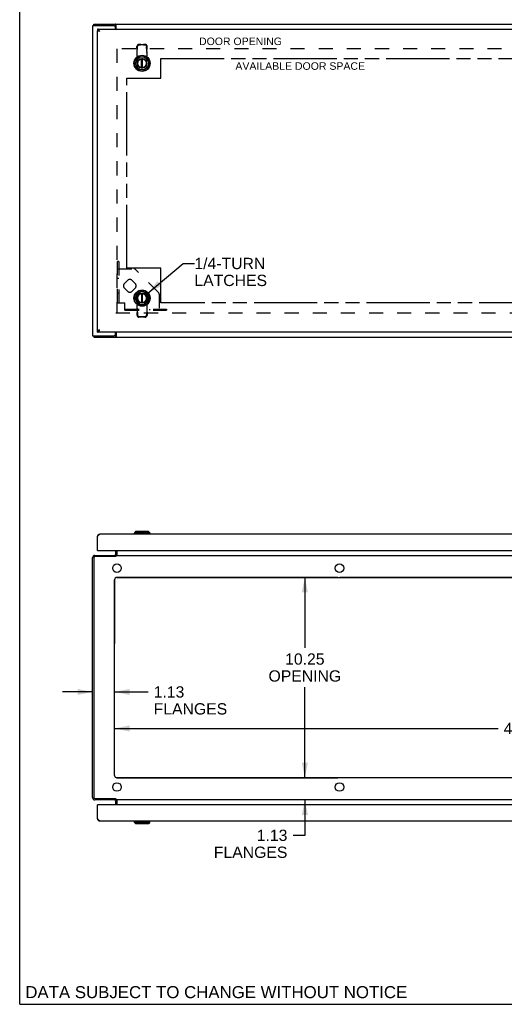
# Model space of a CAD drawing. Header units: inches. Extents: x 0 to 131, y 0 to 85.
# Tile 1 of 6: x 0 to 25, y 0 to 50. Entities that reach past the tile are written whole.
import ezdxf

# ---------------------------------------------------------------- set-up
doc = ezdxf.new("R2010")
doc.units = ezdxf.units.IN
doc.header["$LTSCALE"] = 7.192308
doc.header["$MEASUREMENT"] = 0
doc.linetypes.add('HIDDEN', pattern=[0.2, 0.1, -0.1])
doc.linetypes.add('PHANTOM', pattern=[0.8, 0.45, -0.05, 0.1, -0.05, 0.1, -0.05])
doc.layers.get('0').update_dxf_attribs({"linetype": 'CONTINUOUS'})
for name, color, linetype in [('02___PRT_ALL_AXES', 7, 'CONTINUOUS'), ('1-INSTRUMENT_PANEL', 7, 'CONTINUOUS'), ('2-ACCESS_PANELS', 7, 'CONTINUOUS'), ('AVAILABLE_DOOR_SPACE', 7, 'CONTINUOUS'), ('DEFAULT_2', 8, 'HIDDEN'), ('DIMENSIONS', 7, 'CONTINUOUS'), ('OPEN', 7, 'CONTINUOUS')]:
    doc.layers.add(name, color=color, linetype=linetype)
doc.styles.get("Standard").update_dxf_attribs({"font": 'arial.ttf'})
doc.dimstyles.new('DIMSTYLE_1', dxfattribs={"dimtxt": 0.576923, "dimasz": 0.769231, "dimexe": 0.09, "dimexo": 0.07, "dimgap": 0.0375, "dimtad": 0, "dimtih": 1, "dimtoh": 1, "dimzin": 4, "dimdsep": 46, "dimtxsty": 'Standard', "dimblk": '_FILLED', "dimblk1": '_FILLED', "dimblk2": '_FILLED', "dimcen": 0.09, "dimazin": 1, "dimtfac": 1, "dimtdec": 3, "dimtofl": 0, "dimtmove": 0, "dimatfit": 3, "dimldrblk": '_FILLED', "dimfxl": 1, "dimtolj": 1, "dimtzin": 4, "dimarcsym": 0})
doc.dimstyles.get("Standard").update_dxf_attribs({"dimtxt": 0.653846, "dimasz": 0.769231, "dimexe": 0.09, "dimexo": 0.07, "dimgap": 0.09, "dimtad": 0, "dimtih": 1, "dimtoh": 1, "dimdec": 3, "dimzin": 4, "dimdsep": 46, "dimtxsty": 'Standard', "dimblk": '_FILLED', "dimblk1": '_FILLED', "dimblk2": '_FILLED', "dimcen": 0.09, "dimadec": 3, "dimazin": 1, "dimtp": 0.001, "dimtm": 0.001, "dimtfac": 1, "dimtdec": 3, "dimtofl": 0, "dimtmove": 0, "dimatfit": 3, "dimldrblk": '_FILLED', "dimfxl": 1, "dimtolj": 1, "dimtzin": 4, "dimarcsym": 0})

# ---------------------------------------------------------------- blocks, each defined once
blk = doc.blocks.new('_FILLED')
at = {"color": 0, "linetype": 'ByBlock'}
blk.add_solid([(0, 0), (-1, 0.2), (-1, -0.2)], dxfattribs=at)
blk = doc.blocks.new('*D9')
at = {"layer": '2-ACCESS_PANELS', "color": 2, "linetype": 'Continuous'}
for p, q in [((14.582, 21.827), (14.582, 18.227)), ((14.582, 11.577), (14.582, 16.208))]:
    blk.add_line(p, q, dxfattribs=at)
at = {"layer": '2-ACCESS_PANELS', "color": 2, "linetype": 'Continuous', "xscale": 0.7692307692, "yscale": 0.7692307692, "zscale": 0.7692307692}
for p, rotation in [((14.582, 21.827), 90), ((14.582, 11.577), 270)]:
    blk.add_blockref('_FILLED', p, dxfattribs=dict(at, rotation=rotation))
at = {"layer": '2-ACCESS_PANELS', "color": 2, "linetype": 'Continuous', "insert": (14.582, 17.939), "char_height": 0.5769, "width": 3.71032, "attachment_point": 2, "line_spacing_factor": 0.9}
blk.add_mtext('10.25\\POPENING', dxfattribs=at)
blk = doc.blocks.new('*D10')
at = {"layer": '2-ACCESS_PANELS', "color": 2, "linetype": 'Continuous'}
for p, q in [((14.582, 11.577), (14.582, 13.116)), ((14.582, 10.452), (14.582, 8.638)), ((14.582, 8.638), (13.977, 8.638))]:
    blk.add_line(p, q, dxfattribs=at)
at = {"layer": '2-ACCESS_PANELS', "color": 2, "linetype": 'Continuous', "xscale": 0.7692307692, "yscale": 0.7692307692, "zscale": 0.7692307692}
for p, rotation in [((14.582, 11.577), 270), ((14.582, 10.452), 90)]:
    blk.add_blockref('_FILLED', p, dxfattribs=dict(at, rotation=rotation))
at = {"layer": '2-ACCESS_PANELS', "color": 2, "linetype": 'Continuous', "insert": (13.689, 8.927), "char_height": 0.5769, "width": 3.75536, "attachment_point": 3, "line_spacing_factor": 0.9}
blk.add_mtext('1.13\\PFLANGES', dxfattribs=at)
blk = doc.blocks.new('*D11')
at = {"layer": '2-ACCESS_PANELS', "color": 2, "linetype": 'Continuous'}
for p, q in [((3.726, 15.97), (2.188, 15.97)), ((4.851, 15.97), (6.563, 15.97))]:
    blk.add_line(p, q, dxfattribs=at)
at = {"layer": '2-ACCESS_PANELS', "color": 2, "linetype": 'Continuous', "xscale": 0.7692307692, "yscale": 0.7692307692, "zscale": 0.7692307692}
blk.add_blockref('_FILLED', (3.726, 15.97), dxfattribs=at)
at = {"layer": '2-ACCESS_PANELS', "color": 2, "linetype": 'Continuous', "xscale": 0.7692307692, "yscale": 0.7692307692, "zscale": 0.7692307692, "rotation": 180}
blk.add_blockref('_FILLED', (4.851, 15.97), dxfattribs=at)
at = {"layer": '2-ACCESS_PANELS', "color": 2, "linetype": 'Continuous', "insert": (6.851, 16.258), "char_height": 0.5769, "width": 3.75536, "attachment_point": 1, "line_spacing_factor": 0.9}
blk.add_mtext('1.13\\PFLANGES', dxfattribs=at)
blk = doc.blocks.new('*D12')
at = {"layer": '2-ACCESS_PANELS', "color": 2, "linetype": 'Continuous'}
for p, q in [((4.851, 14.101), (24.463, 14.101)), ((50.601, 14.101), (30.989, 14.101))]:
    blk.add_line(p, q, dxfattribs=at)
at = {"layer": '2-ACCESS_PANELS', "color": 2, "linetype": 'Continuous', "xscale": 0.7692307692, "yscale": 0.7692307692, "zscale": 0.7692307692, "rotation": 180}
blk.add_blockref('_FILLED', (4.851, 14.101), dxfattribs=at)
at = {"layer": '2-ACCESS_PANELS', "color": 2, "linetype": 'Continuous', "xscale": 0.7692307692, "yscale": 0.7692307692, "zscale": 0.7692307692}
blk.add_blockref('_FILLED', (50.601, 14.101), dxfattribs=at)
at = {"layer": '2-ACCESS_PANELS', "color": 2, "linetype": 'Continuous', "insert": (27.726, 14.39), "char_height": 0.57692, "width": 5.94939, "attachment_point": 2, "line_spacing_factor": 0.9}
blk.add_mtext('45.75 OPENING', dxfattribs=at)

msp = doc.modelspace()

# ---------------------------------------------------------------- linework, layer by layer
at = {"color": 7, "linetype": 'Continuous'}
for p, q in [((0, 0), (0, 84.615)), ((3.789, 50.028), (3.789, 50.103)), ((3.976, 49.853), (3.976, 49.778)), ((4.839, 50.028), (4.903, 50.028)), ((4.903, 50.028), (4.903, 50.103)), ((3.978, 49.773), (4.013, 49.773)), ((6.228, 47.873), (6.228, 48.322)), ((6.287, 47.873), (6.287, 48.322)), ((6.228, 36.334), (6.228, 35.885)), ((6.287, 35.885), (6.287, 36.334)), ((3.976, 34.353), (3.976, 34.428)), ((3.978, 34.433), (4.013, 34.433)), ((4.074, 34.459), (4.078, 34.462)), ((4.078, 34.462), (4.082, 34.464)), ((4.082, 34.464), (4.093, 34.47)), ((3.789, 34.178), (3.789, 34.103)), ((4.903, 34.178), (4.839, 34.178)), ((4.903, 34.178), (4.903, 34.103)), ((5.923, 24.164), (5.864, 24.105)), ((6.592, 24.164), (5.923, 24.164)), ((6.592, 24.164), (6.651, 24.105)), ((3.978, 23.931), (3.989, 23.929)), ((5.844, 24.046), (5.844, 24.026)), ((6.671, 24.046), (5.844, 24.046)), ((5.864, 24.105), (5.864, 24.046)), ((6.651, 24.105), (5.864, 24.105)), ((6.651, 24.105), (6.651, 24.046)), ((6.671, 24.046), (6.671, 24.026)), ((3.976, 23.205), (3.981, 23.205)), ((3.991, 23.201), (3.976, 23.201)), ((4.976, 23.201), (4.976, 22.994)), ((4.901, 22.889), (4.901, 22.952)), ((4.918, 22.904), (4.901, 22.93)), ((3.991, 10.203), (3.976, 10.203)), ((3.976, 10.2), (3.981, 10.2)), ((4.901, 10.515), (4.901, 10.452)), ((4.918, 10.501), (4.901, 10.475)), ((4.976, 10.41), (4.976, 10.203)), ((3.978, 9.474), (3.989, 9.476)), ((5.844, 9.359), (5.844, 9.378)), ((5.844, 9.359), (6.671, 9.359)), ((5.864, 9.3), (5.864, 9.359)), ((5.923, 9.241), (5.864, 9.3)), ((5.864, 9.3), (6.651, 9.3)), ((5.923, 9.241), (6.592, 9.241)), ((6.592, 9.241), (6.651, 9.3)), ((6.651, 9.3), (6.651, 9.359)), ((6.671, 9.359), (6.671, 9.378)), ((24.781, 9.359), (24.781, 9.378)), ((0, 0), (130.769, 0))]:
    msp.add_line(p, q, dxfattribs=at)
at = {"color": 3, "linetype": 'Continuous'}
for p, q in [((3.726, 50.028), (3.726, 34.178)), ((4.839, 50.028), (3.726, 50.028)), ((3.789, 50.103), (51.663, 50.103)), ((3.976, 49.853), (51.476, 49.853)), ((4.901, 49.853), (4.901, 49.966)), ((4.928, 49.853), (4.928, 50.072)), ((3.976, 34.433), (3.976, 49.773)), ((3.978, 49.773), (3.976, 49.773)), ((4.039, 49.749), (4.034, 49.75)), ((4.045, 49.748), (4.039, 49.749)), ((4.05, 49.746), (4.045, 49.748)), ((4.056, 49.745), (4.05, 49.746)), ((4.062, 49.743), (4.056, 49.745)), ((4.068, 49.742), (4.062, 49.743)), ((4.078, 49.74), (4.068, 49.742)), ((4.078, 49.76), (4.074, 49.767)), ((4.082, 49.753), (4.078, 49.76)), ((4.093, 49.736), (4.078, 49.74)), ((4.089, 49.743), (4.082, 49.753)), ((4.093, 49.736), (4.089, 49.743)), ((3.978, 34.433), (3.976, 34.433)), ((51.476, 34.353), (3.976, 34.353)), ((4.034, 34.456), (4.028, 34.455)), ((4.039, 34.457), (4.034, 34.456)), ((4.045, 34.459), (4.039, 34.457)), ((4.05, 34.46), (4.045, 34.459)), ((4.059, 34.462), (4.05, 34.46)), ((4.068, 34.465), (4.059, 34.462)), ((4.087, 34.469), (4.068, 34.465)), ((4.08, 34.45), (4.084, 34.457)), ((4.084, 34.457), (4.093, 34.47)), ((4.093, 34.47), (4.087, 34.469)), ((4.901, 34.241), (4.901, 34.353)), ((4.928, 34.353), (4.928, 34.134)), ((3.726, 34.178), (4.839, 34.178)), ((3.789, 34.103), (51.663, 34.103)), ((3.976, 23.909), (3.983, 23.92)), ((3.976, 23.201), (3.976, 23.909)), ((3.983, 23.92), (3.987, 23.926)), ((3.987, 23.926), (3.991, 23.933)), ((51.359, 24.026), (4.093, 24.026)), ((3.991, 23.201), (51.461, 23.201)), ((4.901, 23.201), (4.901, 22.994)), ((4.978, 22.959), (4.978, 23.201)), ((3.726, 10.569), (3.726, 22.835)), ((3.789, 22.827), (3.789, 10.578)), ((3.843, 22.952), (4.901, 22.952)), ((4.903, 22.889), (3.852, 22.889)), ((4.911, 22.897), (4.908, 22.894)), ((4.917, 22.903), (4.911, 22.897)), ((4.928, 22.952), (4.928, 22.915)), ((4.928, 22.952), (50.524, 22.952)), ((4.851, 11.702), (4.851, 21.702)), ((4.976, 21.827), (50.476, 21.827)), ((50.476, 11.577), (4.976, 11.577)), ((4.901, 10.452), (3.843, 10.452)), ((3.852, 10.515), (4.903, 10.515)), ((3.976, 9.495), (3.976, 10.203)), ((27.461, 10.203), (3.991, 10.203)), ((4.901, 10.41), (4.901, 10.203)), ((4.905, 10.513), (4.903, 10.515)), ((4.928, 10.452), (4.928, 10.49)), ((50.524, 10.452), (4.928, 10.452)), ((4.959, 10.452), (4.958, 10.452)), ((4.978, 10.203), (4.978, 10.446)), ((3.98, 9.489), (3.976, 9.495)), ((3.985, 9.481), (3.98, 9.489)), ((3.989, 9.475), (3.985, 9.481)), ((3.993, 9.469), (3.989, 9.475)), ((3.997, 9.463), (3.993, 9.469)), ((4.001, 9.458), (3.997, 9.463)), ((4.093, 9.378), (27.359, 9.378))]:
    msp.add_line(p, q, dxfattribs=at)
for points in [[(4.074, 49.767), (4.071, 49.77), (4.069, 49.773), (4.067, 49.776), (4.065, 49.779), (4.063, 49.783), (4.061, 49.786), (4.058, 49.789), (4.056, 49.792), (4.054, 49.795), (4.052, 49.798), (4.05, 49.801), (4.048, 49.803), (4.045, 49.806), (4.043, 49.809), (4.041, 49.811), (4.039, 49.814), (4.037, 49.817), (4.035, 49.819), (4.032, 49.821), (4.03, 49.824), (4.028, 49.826), (4.026, 49.828), (4.024, 49.83), (4.022, 49.832), (4.019, 49.834), (4.017, 49.836), (4.015, 49.838), (4.013, 49.839), (4.011, 49.841), (4.009, 49.842), (4.006, 49.844), (4.004, 49.845), (4.002, 49.846), (4, 49.847), (3.998, 49.848), (3.996, 49.849), (3.993, 49.85), (3.991, 49.851), (3.989, 49.851), (3.987, 49.852), (3.985, 49.852), (3.983, 49.853), (3.98, 49.853), (3.978, 49.853), (3.976, 49.853)], [(4.918, 50.089), (4.917, 50.091), (4.915, 50.093), (4.914, 50.095), (4.912, 50.097), (4.911, 50.099), (4.909, 50.101), (4.908, 50.102), (4.907, 50.102), (4.905, 50.103), (4.904, 50.103), (4.903, 50.103)], [(4.928, 50.072), (4.927, 50.074), (4.925, 50.076), (4.924, 50.079), (4.922, 50.081), (4.921, 50.083), (4.918, 50.089)], [(4.034, 49.75), (4.028, 49.752), (4.026, 49.753), (4.023, 49.753), (4.021, 49.754), (4.018, 49.755), (4.016, 49.755), (4.014, 49.756), (4.011, 49.757), (4.009, 49.758), (4.007, 49.758), (4.005, 49.759), (4.003, 49.76), (4.001, 49.76), (3.999, 49.761), (3.997, 49.762), (3.996, 49.763), (3.994, 49.763), (3.992, 49.764), (3.991, 49.765), (3.989, 49.765), (3.988, 49.766), (3.987, 49.767), (3.985, 49.768), (3.984, 49.768), (3.983, 49.769), (3.982, 49.77), (3.981, 49.77), (3.98, 49.771), (3.979, 49.772), (3.979, 49.773), (3.978, 49.773)], [(3.976, 34.353), (3.978, 34.353), (3.98, 34.353), (3.983, 34.354), (3.985, 34.354), (3.987, 34.354), (3.989, 34.355), (3.991, 34.356), (3.993, 34.356), (3.996, 34.357), (3.998, 34.358), (4, 34.359), (4.002, 34.36), (4.004, 34.362), (4.006, 34.363), (4.009, 34.364), (4.011, 34.366), (4.013, 34.367), (4.015, 34.369), (4.017, 34.371), (4.019, 34.372), (4.022, 34.374), (4.024, 34.376), (4.026, 34.378), (4.028, 34.381), (4.03, 34.383), (4.032, 34.385), (4.035, 34.388), (4.037, 34.39), (4.039, 34.392), (4.041, 34.395), (4.043, 34.398), (4.045, 34.4), (4.048, 34.403), (4.05, 34.406), (4.052, 34.409), (4.054, 34.412), (4.056, 34.415), (4.058, 34.418), (4.061, 34.421), (4.063, 34.424), (4.065, 34.427), (4.067, 34.43), (4.069, 34.433), (4.071, 34.437), (4.074, 34.44), (4.076, 34.443), (4.08, 34.45)], [(4.028, 34.455), (4.026, 34.454), (4.023, 34.453), (4.021, 34.452), (4.018, 34.452), (4.016, 34.451), (4.014, 34.45), (4.011, 34.45), (4.009, 34.449), (4.007, 34.448), (4.005, 34.447), (4.003, 34.447), (4.001, 34.446), (3.999, 34.445), (3.997, 34.445), (3.996, 34.444), (3.994, 34.443), (3.992, 34.442), (3.991, 34.442), (3.989, 34.441), (3.988, 34.44), (3.987, 34.44), (3.985, 34.439), (3.984, 34.438), (3.983, 34.438), (3.982, 34.437), (3.981, 34.436), (3.98, 34.435), (3.979, 34.435), (3.979, 34.434), (3.978, 34.433)], [(4.921, 34.123), (4.918, 34.118), (4.917, 34.115), (4.915, 34.113), (4.914, 34.111), (4.912, 34.109), (4.911, 34.107), (4.909, 34.106), (4.908, 34.105), (4.907, 34.104), (4.905, 34.104), (4.904, 34.103), (4.903, 34.103)], [(4.928, 34.134), (4.927, 34.132), (4.925, 34.13), (4.924, 34.128), (4.922, 34.126), (4.921, 34.123)], [(3.991, 23.933), (3.996, 23.94), (3.998, 23.943), (4, 23.946), (4.002, 23.949), (4.004, 23.953), (4.006, 23.956), (4.009, 23.959), (4.011, 23.962), (4.013, 23.965), (4.015, 23.968), (4.017, 23.971), (4.019, 23.974), (4.022, 23.977), (4.024, 23.979), (4.026, 23.982), (4.028, 23.985), (4.03, 23.987), (4.032, 23.99), (4.035, 23.992), (4.037, 23.995), (4.039, 23.997), (4.041, 23.999), (4.043, 24.001), (4.045, 24.003), (4.048, 24.005), (4.05, 24.007), (4.052, 24.009), (4.054, 24.011), (4.056, 24.012), (4.058, 24.014), (4.061, 24.015), (4.063, 24.017), (4.065, 24.018), (4.067, 24.019), (4.069, 24.02), (4.071, 24.022), (4.074, 24.022), (4.076, 24.023), (4.078, 24.024), (4.08, 24.025), (4.082, 24.025), (4.084, 24.026), (4.087, 24.026), (4.089, 24.026), (4.091, 24.026), (4.093, 24.026)], [(4.882, 22.959), (4.882, 22.959), (4.883, 22.96), (4.883, 22.96), (4.884, 22.96), (4.885, 22.96), (4.886, 22.959), (4.887, 22.959), (4.888, 22.958), (4.889, 22.958), (4.89, 22.957)], [(4.89, 22.957), (4.892, 22.956), (4.893, 22.955), (4.895, 22.955), (4.896, 22.954), (4.897, 22.953), (4.898, 22.953), (4.899, 22.953), (4.9, 22.952), (4.901, 22.952)], [(4.908, 22.894), (4.907, 22.893), (4.905, 22.892), (4.903, 22.889)], [(4.928, 22.915), (4.927, 22.913), (4.925, 22.911), (4.924, 22.91), (4.922, 22.908), (4.921, 22.907), (4.919, 22.905), (4.918, 22.904), (4.917, 22.903)], [(4.971, 22.959), (4.97, 22.959), (4.968, 22.958), (4.967, 22.957), (4.965, 22.956), (4.964, 22.956), (4.962, 22.955), (4.961, 22.954), (4.959, 22.953), (4.958, 22.953)], [(4.978, 22.959), (4.977, 22.959), (4.976, 22.96), (4.974, 22.96), (4.973, 22.96), (4.971, 22.959)], [(4.882, 10.446), (4.882, 10.445), (4.883, 10.445), (4.883, 10.445), (4.884, 10.445), (4.885, 10.445), (4.886, 10.446), (4.887, 10.446), (4.888, 10.446), (4.889, 10.447), (4.89, 10.448), (4.892, 10.449)], [(4.892, 10.449), (4.893, 10.45), (4.895, 10.45), (4.896, 10.451), (4.897, 10.451), (4.898, 10.452), (4.899, 10.452), (4.9, 10.452), (4.901, 10.452)], [(4.911, 10.508), (4.908, 10.51), (4.907, 10.512), (4.905, 10.513)], [(4.928, 10.49), (4.927, 10.492), (4.925, 10.494), (4.924, 10.495), (4.922, 10.497), (4.921, 10.498), (4.919, 10.5), (4.918, 10.501), (4.917, 10.502), (4.911, 10.508)], [(4.971, 10.446), (4.97, 10.446), (4.968, 10.447), (4.967, 10.448), (4.965, 10.448), (4.964, 10.449), (4.962, 10.45), (4.961, 10.451), (4.959, 10.452)], [(4.978, 10.446), (4.977, 10.445), (4.976, 10.445), (4.974, 10.445), (4.973, 10.445), (4.971, 10.446)], [(4.093, 9.378), (4.091, 9.378), (4.089, 9.379), (4.087, 9.379), (4.085, 9.379), (4.084, 9.379), (4.082, 9.38), (4.08, 9.38), (4.078, 9.381), (4.076, 9.381), (4.074, 9.382), (4.072, 9.383), (4.07, 9.384), (4.068, 9.385), (4.067, 9.386), (4.065, 9.387), (4.063, 9.388), (4.061, 9.389), (4.059, 9.39), (4.057, 9.392), (4.055, 9.393), (4.053, 9.395), (4.052, 9.396), (4.05, 9.398), (4.048, 9.399), (4.046, 9.401), (4.044, 9.403), (4.042, 9.405), (4.04, 9.407), (4.038, 9.409), (4.036, 9.411), (4.035, 9.413), (4.033, 9.415), (4.031, 9.417), (4.029, 9.419), (4.027, 9.421), (4.025, 9.424), (4.023, 9.426), (4.021, 9.429), (4.019, 9.431), (4.018, 9.434), (4.016, 9.436), (4.014, 9.439), (4.012, 9.441), (4.01, 9.444), (4.008, 9.447), (4.006, 9.449), (4.004, 9.452), (4.002, 9.455), (4.001, 9.458)]]:
    msp.add_lwpolyline(points, dxfattribs=at)
at = {"color": 7, "linetype": 'Continuous'}
for points in [[(4.912, 50.024), (4.91, 50.025), (4.909, 50.026), (4.908, 50.027), (4.907, 50.027), (4.905, 50.028), (4.904, 50.028), (4.903, 50.028)], [(4.928, 50.017), (4.927, 50.017), (4.926, 50.017), (4.925, 50.017), (4.923, 50.017), (4.922, 50.017), (4.92, 50.017), (4.919, 50.018), (4.918, 50.019), (4.916, 50.02), (4.915, 50.021), (4.914, 50.022), (4.912, 50.024)], [(4.013, 49.773), (4.011, 49.774), (4.009, 49.774), (4.006, 49.775), (4.004, 49.775), (4.002, 49.776), (4, 49.776), (3.998, 49.776), (3.996, 49.777), (3.993, 49.777), (3.991, 49.777), (3.989, 49.778), (3.987, 49.778), (3.985, 49.778), (3.983, 49.778), (3.98, 49.778), (3.978, 49.778), (3.976, 49.778)], [(3.976, 34.428), (3.978, 34.428), (3.98, 34.428), (3.983, 34.428), (3.985, 34.429), (3.987, 34.429), (3.989, 34.429), (3.991, 34.429), (3.993, 34.429), (3.996, 34.43), (3.998, 34.43), (4, 34.43), (4.002, 34.431), (4.004, 34.431), (4.006, 34.432), (4.009, 34.432), (4.011, 34.433)], [(4.011, 34.433), (4.013, 34.433), (4.015, 34.434), (4.017, 34.434), (4.019, 34.435), (4.022, 34.436), (4.024, 34.437), (4.026, 34.437), (4.028, 34.438), (4.03, 34.439), (4.032, 34.44), (4.035, 34.441), (4.037, 34.441), (4.039, 34.442), (4.041, 34.443), (4.043, 34.444), (4.045, 34.445), (4.048, 34.446), (4.05, 34.447), (4.052, 34.448), (4.054, 34.449), (4.056, 34.45), (4.058, 34.451), (4.061, 34.452), (4.063, 34.454), (4.065, 34.455), (4.067, 34.456), (4.069, 34.457), (4.074, 34.459)], [(4.914, 34.185), (4.912, 34.183), (4.91, 34.182), (4.909, 34.181), (4.908, 34.18), (4.907, 34.179), (4.905, 34.179), (4.904, 34.178), (4.903, 34.178)], [(4.928, 34.189), (4.927, 34.19), (4.926, 34.19), (4.925, 34.19), (4.923, 34.19), (4.922, 34.19), (4.92, 34.189), (4.919, 34.188), (4.918, 34.188), (4.916, 34.187), (4.915, 34.186), (4.914, 34.185)]]:
    msp.add_lwpolyline(points, dxfattribs=at)
for centre, radius in [((6.257, 48.103), 0.413), ((6.257, 48.103), 0.394), ((6.257, 48.103), 0.335), ((6.257, 48.103), 0.248), ((6.257, 48.103), 0.236), ((6.257, 36.103), 0.413), ((6.257, 36.103), 0.394), ((6.257, 36.103), 0.335), ((6.257, 36.103), 0.248), ((6.257, 36.103), 0.236)]:
    msp.add_circle(centre, radius, dxfattribs=at)
at = {"color": 3, "linetype": 'Continuous'}
for centre, radius, start, end in [((4.839, 49.966), 0.0625, 0, 90), ((4.839, 34.241), 0.0625, 270, 360), ((4.093, 23.909), 0.117, 90, 180), ((3.991, 23.216), 0.015, 180, 270), ((3.843, 22.835), 0.117, 90, 180), ((3.852, 22.827), 0.0625, 90, 180), ((4.859, 22.994), 0.042, 270, 360), ((4.976, 21.702), 0.125, 90, 180), ((4.976, 11.702), 0.125, 180, 270), ((3.852, 10.578), 0.0625, 180, 270), ((3.843, 10.569), 0.117, 180, 270), ((3.991, 10.188), 0.015, 90, 180), ((4.859, 10.41), 0.042, 0, 90), ((4.093, 9.495), 0.117, 180, 270)]:
    msp.add_arc(centre, radius, start, end, dxfattribs=at)
at = {"color": 7, "linetype": 'Continuous'}
for centre, radius, start, end in [((6.257, 48.103), 0.232, 97.3031, 82.6969), ((6.257, 36.103), 0.232, 277.3031, 262.6969), ((4.859, 22.994), 0.117, 342.3055, 360), ((4.859, 10.41), 0.117, 0, 17.6946)]:
    msp.add_arc(centre, radius, start, end, dxfattribs=at)
at = {"layer": '02___PRT_ALL_AXES', "color": 8, "linetype": 'HIDDEN'}
for p, q in [((5.325, 36.817), (5.544, 37.036)), ((5.721, 37.036), (5.94, 36.817)), ((5.544, 36.421), (5.325, 36.64)), ((5.94, 36.64), (5.721, 36.421)), ((5.95, 36.192), (6.169, 36.411)), ((6.346, 36.411), (6.565, 36.192)), ((6.169, 35.796), (5.95, 36.015)), ((6.565, 36.015), (6.346, 35.796))]:
    msp.add_line(p, q, dxfattribs=at)
at = {"layer": '02___PRT_ALL_AXES', "color": 3, "linetype": 'Continuous'}
for centre in [(4.976, 22.296), (16.351, 22.296), (4.976, 11.109), (16.351, 11.109)]:
    msp.add_circle(centre, 0.219, dxfattribs=at)
at = {"layer": '02___PRT_ALL_AXES', "color": 8, "linetype": 'HIDDEN'}
for centre, start, end in [((5.632, 36.728), 163.955, 196.045), ((5.632, 36.728), 73.955, 106.045), ((5.632, 36.728), 343.955, 16.045), ((5.632, 36.728), 253.955, 286.045), ((6.257, 36.103), 73.955, 106.045), ((6.257, 36.103), 163.955, 196.045), ((6.257, 36.103), 253.955, 286.045), ((6.257, 36.103), 343.955, 16.045)]:
    msp.add_arc(centre, 0.32, start, end, dxfattribs=at)
at = {"layer": 'AVAILABLE_DOOR_SPACE', "color": 7, "linetype": 'PHANTOM'}
for p, q in [((7.226, 47.353), (7.226, 48.353)), ((7.226, 48.353), (26.726, 48.353)), ((5.476, 37.634), (5.476, 47.353)), ((5.476, 47.353), (7.226, 47.353)), ((7.226, 37.634), (5.476, 37.634)), ((7.226, 35.853), (7.226, 37.634)), ((26.726, 35.853), (7.226, 35.853))]:
    msp.add_line(p, q, dxfattribs=at)
at = {"layer": 'DEFAULT_2', "color": 8, "linetype": 'HIDDEN'}
for p, q in [((50.534, 48.853), (4.918, 48.853)), ((4.976, 48.848), (4.976, 35.358)), ((5.995, 48.877), (5.998, 48.973)), ((6.021, 48.855), (5.995, 48.877)), ((6.021, 48.855), (6.024, 48.952)), ((6.1, 49.077), (6.157, 49.078)), ((6.127, 49.056), (6.183, 49.057)), ((6.183, 49.057), (6.157, 49.078)), ((6.248, 49.067), (6.266, 49.067)), ((6.332, 49.057), (6.358, 49.078)), ((6.332, 49.057), (6.388, 49.056)), ((6.358, 49.078), (6.414, 49.077)), ((6.493, 48.855), (6.49, 48.952)), ((6.493, 48.855), (6.52, 48.877)), ((6.52, 48.877), (6.517, 48.973)), ((6.01, 48.706), (6.01, 48.769)), ((6.01, 48.665), (6.01, 48.706)), ((6.01, 48.639), (6.01, 48.665)), ((6.01, 48.474), (6.01, 48.639)), ((6.01, 48.107), (6.01, 48.474)), ((6.505, 48.706), (6.505, 48.769)), ((6.505, 48.706), (6.505, 48.665)), ((6.505, 48.639), (6.505, 48.665)), ((6.505, 48.639), (6.505, 48.474)), ((6.505, 48.107), (6.505, 48.474)), ((6.236, 47.88), (6.278, 47.88)), ((5.007, 35.853), (5.007, 37.978)), ((5.067, 37.978), (5.007, 37.978)), ((5.067, 37.978), (5.067, 35.853)), ((5.007, 37.603), (5.831, 37.603)), ((7.096, 36.39), (5.919, 37.567)), ((5.067, 37.103), (5.007, 37.103)), ((5.067, 36.353), (5.007, 36.353)), ((6.278, 36.326), (6.236, 36.326)), ((7.132, 36.301), (7.132, 35.478)), ((5.007, 35.853), (5.362, 35.853)), ((5.382, 35.478), (5.382, 35.833)), ((6.01, 36.1), (6.01, 35.733)), ((6.505, 36.1), (6.505, 35.733)), ((4.918, 35.353), (50.534, 35.353)), ((5.382, 35.538), (7.507, 35.538)), ((5.382, 35.478), (7.507, 35.478)), ((5.882, 35.538), (5.882, 35.478)), ((6.021, 35.351), (5.995, 35.33)), ((5.995, 35.33), (5.998, 35.233)), ((6.01, 35.568), (6.01, 35.733)), ((6.01, 35.568), (6.01, 35.542)), ((6.01, 35.501), (6.01, 35.542)), ((6.01, 35.501), (6.01, 35.438)), ((6.021, 35.351), (6.024, 35.255)), ((6.493, 35.351), (6.49, 35.255)), ((6.493, 35.351), (6.52, 35.33)), ((6.505, 35.733), (6.505, 35.568)), ((6.505, 35.568), (6.505, 35.542)), ((6.505, 35.542), (6.505, 35.501)), ((6.505, 35.501), (6.505, 35.438)), ((6.52, 35.33), (6.517, 35.233)), ((6.632, 35.538), (6.632, 35.478)), ((7.507, 35.538), (7.507, 35.478)), ((6.157, 35.128), (6.1, 35.13)), ((6.183, 35.149), (6.127, 35.151)), ((6.183, 35.149), (6.157, 35.128)), ((6.266, 35.14), (6.248, 35.14)), ((6.388, 35.151), (6.332, 35.149)), ((6.332, 35.149), (6.358, 35.128)), ((6.414, 35.13), (6.358, 35.128))]:
    msp.add_line(p, q, dxfattribs=at)
for points in [[(6.01, 48.769), (6.007, 48.787), (6.004, 48.805), (6.002, 48.823), (5.999, 48.841), (5.997, 48.859), (5.995, 48.877)], [(6.1, 49.077), (6.09, 49.076), (6.081, 49.074), (6.071, 49.071), (6.062, 49.068), (6.053, 49.063), (6.045, 49.058), (6.037, 49.052), (6.029, 49.045), (6.022, 49.038), (6.016, 49.029), (6.011, 49.021), (6.007, 49.012), (6.003, 49.002), (6, 48.993), (5.999, 48.983), (5.998, 48.973)], [(6.01, 48.769), (6.012, 48.783), (6.013, 48.798), (6.015, 48.812), (6.017, 48.827), (6.019, 48.841), (6.021, 48.855)], [(6.024, 48.952), (6.025, 48.962), (6.027, 48.972), (6.03, 48.981), (6.033, 48.991), (6.037, 49), (6.043, 49.008), (6.049, 49.016), (6.056, 49.024), (6.063, 49.031), (6.071, 49.037), (6.08, 49.042), (6.088, 49.047), (6.098, 49.05), (6.107, 49.053), (6.117, 49.055), (6.127, 49.056)], [(6.157, 49.078), (6.171, 49.077), (6.187, 49.075), (6.202, 49.073), (6.217, 49.071), (6.233, 49.069), (6.248, 49.067)], [(6.183, 49.057), (6.194, 49.059), (6.204, 49.061), (6.215, 49.062), (6.226, 49.064), (6.237, 49.065), (6.248, 49.067)], [(6.266, 49.067), (6.282, 49.069), (6.297, 49.071), (6.313, 49.073), (6.328, 49.075), (6.343, 49.077), (6.358, 49.078)], [(6.266, 49.067), (6.277, 49.065), (6.288, 49.064), (6.299, 49.062), (6.31, 49.061), (6.321, 49.059), (6.332, 49.057)], [(6.388, 49.056), (6.398, 49.055), (6.407, 49.053), (6.417, 49.05), (6.426, 49.047), (6.435, 49.042), (6.444, 49.037), (6.452, 49.031), (6.459, 49.024), (6.466, 49.016), (6.472, 49.008), (6.477, 49), (6.481, 48.991), (6.485, 48.981), (6.488, 48.972), (6.489, 48.962), (6.49, 48.952)], [(6.517, 48.973), (6.516, 48.983), (6.514, 48.993), (6.511, 49.002), (6.508, 49.012), (6.503, 49.021), (6.498, 49.029), (6.492, 49.038), (6.485, 49.045), (6.478, 49.052), (6.47, 49.058), (6.461, 49.063), (6.453, 49.068), (6.443, 49.071), (6.434, 49.074), (6.424, 49.076), (6.414, 49.077)], [(6.505, 48.769), (6.503, 48.783), (6.501, 48.798), (6.499, 48.812), (6.497, 48.827), (6.495, 48.841), (6.493, 48.855)], [(6.505, 48.769), (6.507, 48.787), (6.51, 48.805), (6.513, 48.823), (6.515, 48.841), (6.517, 48.859), (6.52, 48.877)], [(6.01, 35.438), (6.007, 35.42), (6.004, 35.402), (6.002, 35.384), (5.999, 35.366), (5.997, 35.348), (5.995, 35.33)], [(6.01, 35.438), (6.012, 35.423), (6.013, 35.409), (6.015, 35.394), (6.017, 35.38), (6.019, 35.365), (6.021, 35.351)], [(6.127, 35.151), (6.117, 35.152), (6.107, 35.153), (6.098, 35.156), (6.088, 35.16), (6.08, 35.164), (6.071, 35.17), (6.063, 35.176), (6.056, 35.183), (6.049, 35.19), (6.043, 35.198), (6.037, 35.207), (6.033, 35.216), (6.03, 35.225), (6.027, 35.235), (6.025, 35.245), (6.024, 35.255)], [(6.49, 35.255), (6.489, 35.245), (6.488, 35.235), (6.485, 35.225), (6.481, 35.216), (6.477, 35.207), (6.472, 35.198), (6.466, 35.19), (6.459, 35.183), (6.452, 35.176), (6.444, 35.17), (6.435, 35.164), (6.426, 35.16), (6.417, 35.156), (6.407, 35.153), (6.398, 35.152), (6.388, 35.151)], [(6.505, 35.438), (6.503, 35.423), (6.501, 35.409), (6.499, 35.394), (6.497, 35.38), (6.495, 35.365), (6.493, 35.351)], [(6.505, 35.438), (6.507, 35.42), (6.51, 35.402), (6.513, 35.384), (6.515, 35.366), (6.517, 35.348), (6.52, 35.33)], [(5.998, 35.233), (5.999, 35.224), (6, 35.214), (6.003, 35.204), (6.007, 35.195), (6.011, 35.186), (6.016, 35.177), (6.022, 35.169), (6.029, 35.161), (6.037, 35.155), (6.045, 35.148), (6.053, 35.143), (6.062, 35.139), (6.071, 35.135), (6.081, 35.132), (6.09, 35.131), (6.1, 35.13)], [(6.248, 35.14), (6.233, 35.138), (6.217, 35.136), (6.202, 35.134), (6.187, 35.132), (6.171, 35.13), (6.157, 35.128)], [(6.248, 35.14), (6.237, 35.141), (6.226, 35.143), (6.215, 35.144), (6.204, 35.146), (6.194, 35.148), (6.183, 35.149)], [(6.332, 35.149), (6.321, 35.148), (6.31, 35.146), (6.299, 35.144), (6.288, 35.143), (6.277, 35.141), (6.266, 35.14)], [(6.358, 35.128), (6.343, 35.13), (6.328, 35.132), (6.313, 35.134), (6.297, 35.136), (6.282, 35.138), (6.266, 35.14)], [(6.414, 35.13), (6.424, 35.131), (6.434, 35.132), (6.443, 35.135), (6.453, 35.139), (6.461, 35.143), (6.47, 35.148), (6.478, 35.155), (6.485, 35.161), (6.492, 35.169), (6.498, 35.177), (6.503, 35.186), (6.508, 35.195), (6.511, 35.204), (6.514, 35.214), (6.516, 35.224), (6.517, 35.233)]]:
    msp.add_lwpolyline(points, dxfattribs=at)
for centre, radius, start, end in [((6.236, 48.107), 0.226, 180, 270), ((6.278, 48.107), 0.226, 270, 360), ((5.831, 37.478), 0.125, 45, 90), ((6.236, 36.1), 0.226, 90, 180), ((6.278, 36.1), 0.226, 0, 90), ((7.007, 36.301), 0.125, 0, 45), ((5.362, 35.833), 0.02, 0, 90)]:
    msp.add_arc(centre, radius, start, end, dxfattribs=at)
at = {"layer": 'OPEN', "color": 40, "linetype": 'Continuous'}
for p, q in [((4.851, 21.702), (4.851, 18.45)), ((16.269, 21.827), (4.976, 21.827)), ((27.671, 21.827), (16.379, 21.827)), ((4.851, 15.076), (4.851, 18.329)), ((4.851, 11.702), (4.851, 14.955)), ((4.976, 11.577), (16.269, 11.577)), ((27.671, 11.577), (16.379, 11.577))]:
    msp.add_line(p, q, dxfattribs=at)
for centre, start, end in [((4.976, 21.702), 90, 180), ((4.976, 11.702), 180, 270)]:
    msp.add_arc(centre, 0.125, start, end, dxfattribs=at)

# ---------------------------------------------------------------- texts
at = {"layer": '1-INSTRUMENT_PANEL', "color": 2, "linetype": 'Continuous', "line_spacing_factor": 0.9}
for s, insert, char_height, width, attachment_point in [('DOOR OPENING', (11.291, 49.422), 0.38462, 4.2322, 2), ('AVAILABLE DOOR SPACE', (14.344, 48.158), 0.38462, 6.61567, 2), ('1/4-TURN\\PLATCHES', (8.933, 38.161), 0.5769, 3.71032, 1)]:
    msp.add_mtext(s, dxfattribs=dict(at, insert=insert, char_height=char_height, width=width, attachment_point=attachment_point))
at = {"layer": 'DIMENSIONS', "color": 2, "linetype": 'Continuous', "insert": (10.053, 0.93), "char_height": 0.61538, "width": 19.49557, "attachment_point": 2, "line_spacing_factor": 0.9}
msp.add_mtext('DATA SUBJECT TO CHANGE WITHOUT NOTICE', dxfattribs=at)

# ---------------------------------------------------------------- dimensions: what is measured, and where the dimension line sits
at = {"layer": '2-ACCESS_PANELS', "color": 2, "linetype": 'Continuous'}
for base, p1, p2, text, picture, middle in [((4.851027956, 15.969694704), (3.726027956, 22.835418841), (4.851027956, 11.702418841), '<>\\PFLANGES', '*D11', (8.729097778, 15.537002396)), ((50.601, 14.101), (4.851, 21.702), (50.601, 21.702), '<> OPENING', '*D12', (27.726, 14.101))]:
    dim = msp.add_linear_dim(base=base, p1=p1, p2=p2, text=text, dimstyle='DIMSTYLE_1', dxfattribs=at)
    dim.commit()
    dim.dimension.update_dxf_attribs({"geometry": picture, "text_midpoint": middle, "dimtype": 160})
for base, p1, p2, text, picture, middle in [((14.582, 11.577), (4.976, 21.827), (4.976, 11.577), '<>\\POPENING', '*D9', (14.582, 17.218)), ((14.582045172, 10.452418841), (4.976027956, 11.577418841), (4.928027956, 10.452418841), '<>\\PFLANGES', '*D10', (11.811083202, 8.205503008))]:
    dim = msp.add_linear_dim(base=base, p1=p1, p2=p2, angle=270, text=text, dimstyle='DIMSTYLE_1', dxfattribs=at)
    dim.commit()
    dim.dimension.update_dxf_attribs({"geometry": picture, "text_midpoint": middle, "dimtype": 160})

# ---------------------------------------------------------------- leaders
at = {"layer": '1-INSTRUMENT_PANEL', "color": 2, "linetype": 'Continuous', "annotation_type": 0, "has_hookline": 1, "hookline_direction": 1, "text_width": 3.616}
msp.add_leader([(6.559, 36.356), (8.364, 37.872), (8.933, 37.872)], dimstyle='Standard', override={"dimtad": 0}, dxfattribs=at)

doc.saveas('drawing.dxf')
